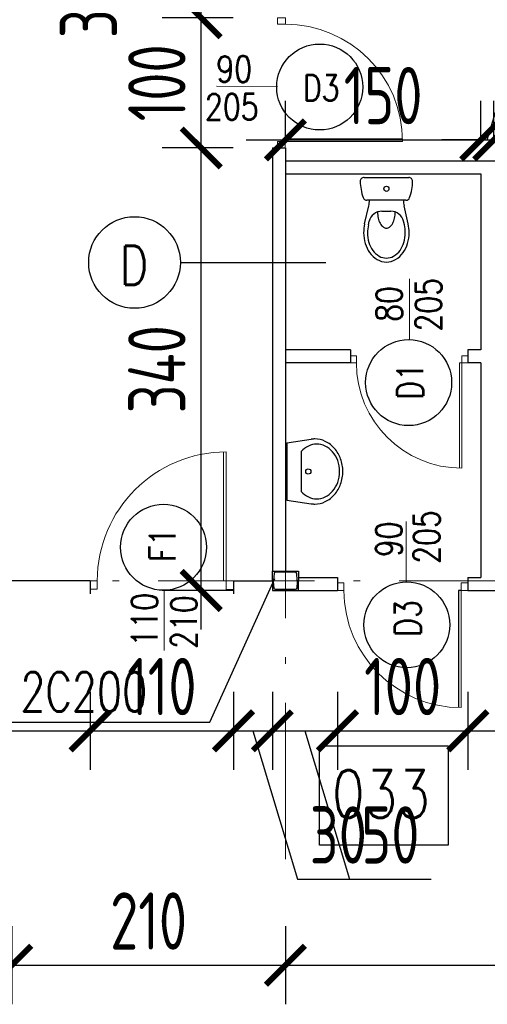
# Model space of a CAD drawing. Extents: x 153948 to 285449, y -89387 to -60195.
# Tile 57 of 108: x 254166 to 254525, y -75855 to -75099. Entities that reach past the tile are written whole.
import ezdxf
from ezdxf.enums import TextEntityAlignment as Align

# ---------------------------------------------------------------- set-up
doc = ezdxf.new("R2010")
doc.units = 0
doc.header["$LTSCALE"] = 100
doc.header["$MEASUREMENT"] = 0
doc.header["$PDMODE"] = 1
doc.linetypes.add('ACAD_ISO10W100', pattern=[18.5, 12, -3, 0.5, -3])
doc.layers.get('0').update_dxf_attribs({"linetype": 'CONTINUOUS'})
doc.layers.get('DEFPOINTS').update_dxf_attribs({"linetype": 'CONTINUOUS'})
for name, color, linetype in [('1', 2, 'CONTINUOUS'), ('A-ARM', 2, 'CONTINUOUS'), ('DRZWI', 5, 'CONTINUOUS'), ('K-STA', 2, 'CONTINUOUS'), ('OPIS-POM', 2, 'CONTINUOUS'), ('R-----OP', 2, 'CONTINUOUS'), ('SCIANY-GK', 11, 'CONTINUOUS'), ('SIATKA', 2, 'ZIGZAG'), ('TEXT', 11, 'CONTINUOUS'), ('WYMIARY', 1, 'CONTINUOUS')]:
    doc.layers.add(name, color=color, linetype=linetype)
doc.layers.add('ALUMINIUM', color=5, linetype='CONTINUOUS', lineweight=13)
doc.layers.add('OSIE', color=8, linetype='ACAD_ISO10W100', lineweight=15)
doc.styles.add('DYBY-NORMALNY-0-8-N', font='ROMANS.SHX', dxfattribs={"width": 0.8})
doc.styles.add('STYLE2', font='isocp.shx', dxfattribs={"width": 0.8})
doc.styles.add('TXT3', font='SIMPLEX.SHX', dxfattribs={"width": 0.75, "height": 40})
doc.linetypes.add('ZIGZAG', pattern='A,0.0001,-0.2,[131,ltypeshp.shx,S=0.2,R=0,X=-0.2,Y=0],-0.4,[131,ltypeshp.shx,S=0.2,R=180,X=0.2,Y=0],-0.2', length=0.8001)
doc.dimstyles.new('KRESKI_100', dxfattribs={"dimscale": 20, "dimtxt": 2.2, "dimasz": 1.5, "dimexe": 1.5, "dimexo": 1.5, "dimgap": 0.6, "dimtad": 1, "dimdec": 1, "dimrnd": 0.5, "dimdsep": 46, "dimtxsty": 'STYLE2', "dimblk1": 'ARCHTICK', "dimblk2": 'ARCHTICK', "dimsah": 1, "dimcen": 2.5, "dimdle": 1.5, "dimclrd": 10, "dimclre": 10, "dimclrt": 15, "dimadec": 0, "dimazin": 0, "dimtfac": 1, "dimtdec": 1, "dimtmove": 1, "dimatfit": 3, "dimldrblk": 'ARCHTICK', "dimfxl": 1.5, "dimfxlon": 1, "dimtolj": 1, "dimtzin": 0, "dimarcsym": 0})

# ---------------------------------------------------------------- blocks, each defined once
blk = doc.blocks.new('SC200X2')
at = {"layer": '1'}
for points in [[(-10, 7.5), (-10, 0), (-9.7, 0, 0.391021), (-9.11, 0.55), (-8.71, 5.56, -0.391021), (-7.56, 6.62), (7.56, 6.62, -0.391021), (8.71, 5.56), (9.11, 0.55, 0.391021), (9.7, 0), (10, 0), (10, 7.5)], [(-10, -7.5), (-10, 0), (-9.7, 0, -0.391021), (-9.11, -0.55), (-8.71, -5.56, 0.391021), (-7.56, -6.62), (7.56, -6.62, 0.391021), (8.71, -5.56), (9.11, -0.55, -0.391021), (9.7, 0), (10, 0), (10, -7.5)]]:
    blk.add_lwpolyline(points, format="xyb", close=True, dxfattribs=at)
blk = doc.blocks.new('IREK-B09X0507')
at = {"layer": 'A-ARM'}
for p, q in [((-16.71, 35.72), (-13.51, 21.89)), ((-13.78, 36.39), (-13.17, 33.73)), ((13.78, 36.39), (13.17, 33.73)), ((16.71, 35.72), (13.51, 21.89)), ((3.43, 25.98), (-3.43, 25.98)), ((-14.98, 17.5), (14.98, 17.5)), ((17.1, 0), (-17.1, 0))]:
    blk.add_line(p, q, dxfattribs=at)
for points in [[(17.5, 42.5, 0.072039), (16.29, 50.85, 0.083339), (12.91, 57.78, 0.106661), (7.06, 63.1, 0.132138), (0, 65, 0.132138), (-7.06, 63.1, 0.106661), (-12.91, 57.78, 0.083339), (-16.29, 50.85, 0.072039), (-17.5, 42.5, 0.05824), (-16.71, 35.72, 0.083339)], [(14.5, 42.5, 0.072039), (13.41, 49.99, 0.083339), (10.47, 56.04, 0.106661), (5.55, 60.51, 0.132138), (0, 62, 0.132138), (-5.55, 60.51, 0.106661), (-10.47, 56.04, 0.083339), (-13.41, 49.99, 0.072039), (-14.5, 42.5, 0.05824), (-13.79, 36.41, 0.05824)], [(6.84, 26.59, 0.047502), (6.29, 31.25, 0.067446), (4.85, 35.21, 0.105232), (2.35, 38.22, 0.168531), (0, 39.03, 0.168531), (-2.35, 38.22, 0.105232), (-4.85, 35.21, 0.067446), (-6.29, 31.25, 0.047502), (-6.84, 26.59, 0.053598)], [(13.79, 36.41, 0.05824), (14.5, 42.5, 0.05824)], [(16.71, 35.72, 0.05824), (17.5, 42.5, 0.072039)]]:
    blk.add_lwpolyline(points, format="xyb", dxfattribs=at)
blk.add_circle((0, 8.75), 1.96, dxfattribs=at)
for centre, radius, start, end in [((-3.43, 35.98), 10, 193.00467, 270), ((3.43, 35.98), 10, 270, 346.99533), ((16.9, 2.68), 37, 159.65826, 179.46235), ((-14.98, 14.5), 3, 90, 159.65826), ((-33, 17.39), 20, 0.32832, 13.00467), ((33, 17.39), 20, 166.99533, 179.67168), ((14.98, 14.5), 3, 20.34174, 90), ((-16.9, 2.68), 37, 0.53765, 20.34174), ((-17.1, 3), 3, 179.46235, 270), ((17.1, 3), 3, 270, 0.53765)]:
    blk.add_arc(centre, radius, start, end, dxfattribs=at)
blk = doc.blocks.new('D90')
at = {"layer": 'ALUMINIUM'}
for p, q in [((-4.5, 0), (0, 0)), ((0, 0), (0, -5.4)), ((-90.02, -0.04), (-90.02, -5.44)), ((-90.02, -0.04), (-85.52, -0.04)), ((-90.02, -5.44), (-85.52, -5.44)), ((-85.52, -5.4), (-85.52, -0.04)), ((-6.32, -5.4), (-6.32, -86.38)), ((-4.5, -5.4), (-6.32, -5.4)), ((-4.52, -5.4), (-4.52, -86.4)), ((-4.5, 0), (-4.5, -5.4)), ((-4.5, -5.4), (0, -5.4))]:
    blk.add_line(p, q, dxfattribs=at)
blk.add_arc((-4.52, -5.4), 81, 180, 270, dxfattribs=at)
blk = doc.blocks.new('D100')
at = {"layer": 'ALUMINIUM'}
for p, q in [((0, 0), (0, -6)), ((0, 0), (5, 0)), ((5, -5.96), (5, 0)), ((95.02, 0.04), (100.02, 0.04)), ((95.02, 0.04), (95.02, -5.96)), ((100.02, 0.04), (100.02, -5.96)), ((0, -6), (5, -6)), ((95.02, -5.96), (100.02, -5.96))]:
    blk.add_line(p, q, dxfattribs=at)
at = {"layer": 'ALUMINIUM', "lineweight": 9}
blk.add_line((95, -5.96), (95, -95.96), dxfattribs=at)
blk.add_arc((95, -5.96), 90, 180, 270, dxfattribs=at)
at = {"layer": 'DEFPOINTS'}
for p, q in [((93, -5.96), (93, -95.93)), ((95.02, -5.96), (93, -5.96))]:
    blk.add_line(p, q, dxfattribs=at)
blk = doc.blocks.new('IREK-B09X0204')
at = {"layer": 'A-ARM'}
for p, q in [((-22, 0), (-24.8, 18.76)), ((22, 0), (24.8, 18.76)), ((-15.26, 11), (15.26, 11)), ((-22, 0), (22, 0))]:
    blk.add_line(p, q, dxfattribs=at)
for points in [[(24.8, 18.76, 0.037015), (25, 21.5, 0.112687), (23.16, 29.56, 0.103282), (17.68, 36.7, 0.092276), (9.73, 41.32, 0.085761), (0, 43, 0.085761), (-9.73, 41.32, 0.092276), (-17.68, 36.7, 0.103282), (-23.16, 29.56, 0.112687), (-25, 21.5, 0.112687)], [(15.26, 11, 0.099658), (19.56, 16.67, 0.112687), (21, 23, 0.112687), (19.56, 29.33, 0.103282), (15.07, 35.17, 0.092276), (8.39, 39.05, 0.085761), (0, 40.5, 0.085761), (-8.39, 39.05, 0.092276), (-15.07, 35.17, 0.103282), (-19.56, 29.33, 0.112687), (-21, 23, 0.112687)], [(-21, 23, 0.112687), (-19.56, 16.67, 0.099658), (-15.26, 11, 0.092276)], [(-25, 21.5, 0.037015), (-24.8, 18.76, 0.103282)]]:
    blk.add_lwpolyline(points, format="xyb", dxfattribs=at)
blk.add_circle((0, 16.5), 2, dxfattribs=at)
blk = doc.blocks.new('D110')
at = {"layer": 'ALUMINIUM'}
for p, q in [((0, 0), (5.5, 0)), ((0, 0), (0, -6.6)), ((5.5, -6.55), (5.5, 0)), ((104.52, 0.05), (104.52, -6.55)), ((104.52, 0.05), (110.02, 0.05)), ((110.02, 0.05), (110.02, -6.55)), ((0, -6.6), (5.5, -6.6)), ((104.52, -6.55), (102.3, -6.55)), ((102.3, -6.55), (102.3, -105.53)), ((104.5, -6.55), (104.5, -105.55)), ((104.52, -6.55), (110.02, -6.55))]:
    blk.add_line(p, q, dxfattribs=at)
blk.add_arc((104.5, -6.55), 99, 180, 270, dxfattribs=at)
blk = doc.blocks.new('_ARCHTICK')
at = {"color": 0, "linetype": 'ByBlock', "const_width": 0.15}
blk.add_lwpolyline([(-0.5, -0.5), (0.5, 0.5)], dxfattribs=at)
blk = doc.blocks.new('*D156')
at = {"layer": 'DEFPOINTS', "color": 0, "ltscale": 0.1, "transparency": 16777216}
for p in [(254020.4, -75539.55), (254220.56, -75539.55), (254220.56, -75644.81)]:
    blk.add_point(p, dxfattribs=at)
at = {"layer": 'WYMIARY', "color": 10, "lineweight": -2, "ltscale": 0.1, "transparency": 16777216}
for p, q in [((254020.4, -75614.81), (254020.4, -75674.81)), ((254220.56, -75614.81), (254220.56, -75674.81)), ((253990.4, -75644.81), (254250.56, -75644.81))]:
    blk.add_line(p, q, dxfattribs=at)
at = {"layer": 'WYMIARY', "color": 10, "lineweight": -2, "ltscale": 0.1, "transparency": 16777216, "xscale": 30, "yscale": 30, "zscale": 30, "rotation": 180}
blk.add_blockref('_ARCHTICK', (254020.4, -75644.81), dxfattribs=at)
at = {"layer": 'WYMIARY', "color": 10, "lineweight": -2, "ltscale": 0.1, "transparency": 16777216, "xscale": 30, "yscale": 30, "zscale": 30}
blk.add_blockref('_ARCHTICK', (254220.56, -75644.81), dxfattribs=at)
at = {"layer": 'WYMIARY', "color": 15, "ltscale": 0.1, "transparency": 16777216, "insert": (254120.48, -75610.8), "char_height": 44, "attachment_point": 5, "style": 'STYLE2'}
blk.add_mtext('\\A1;200', dxfattribs=at)
blk = doc.blocks.new('*D157')
at = {"layer": 'DEFPOINTS', "color": 0, "ltscale": 0.1, "transparency": 16777216}
for p in [(254220.56, -75539.55), (254330.56, -75539.55), (254330.56, -75644.81)]:
    blk.add_point(p, dxfattribs=at)
at = {"layer": 'WYMIARY', "color": 10, "lineweight": -2, "ltscale": 0.1, "transparency": 16777216}
for p, q in [((254220.56, -75614.81), (254220.56, -75674.81)), ((254330.56, -75614.81), (254330.56, -75674.81)), ((254190.56, -75644.81), (254360.56, -75644.81))]:
    blk.add_line(p, q, dxfattribs=at)
at = {"layer": 'WYMIARY', "color": 10, "lineweight": -2, "ltscale": 0.1, "transparency": 16777216, "xscale": 30, "yscale": 30, "zscale": 30, "rotation": 180}
blk.add_blockref('_ARCHTICK', (254220.56, -75644.81), dxfattribs=at)
at = {"layer": 'WYMIARY', "color": 10, "lineweight": -2, "ltscale": 0.1, "transparency": 16777216, "xscale": 30, "yscale": 30, "zscale": 30}
blk.add_blockref('_ARCHTICK', (254330.56, -75644.81), dxfattribs=at)
at = {"layer": 'WYMIARY', "color": 15, "ltscale": 0.1, "transparency": 16777216, "insert": (254275.56, -75610.81), "char_height": 44, "attachment_point": 5, "style": 'STYLE2'}
blk.add_mtext('\\A1;110', dxfattribs=at)
blk = doc.blocks.new('*D158')
at = {"layer": 'DEFPOINTS', "color": 0, "ltscale": 0.1, "transparency": 16777216}
for p in [(254360.4, -75529.55), (254330.56, -75539.55), (254360.4, -75644.81)]:
    blk.add_point(p, dxfattribs=at)
at = {"layer": 'WYMIARY', "color": 10, "lineweight": -2, "ltscale": 0.1, "transparency": 16777216}
for p, q in [((254330.56, -75614.81), (254330.56, -75674.81)), ((254360.4, -75614.81), (254360.4, -75674.81)), ((254300.56, -75644.81), (254390.4, -75644.81)), ((254345.48, -75644.81), (254379.68, -75758.81)), ((254379.68, -75758.81), (254442.43, -75758.81))]:
    blk.add_line(p, q, dxfattribs=at)
at = {"layer": 'WYMIARY', "color": 10, "lineweight": -2, "ltscale": 0.1, "transparency": 16777216, "xscale": 30, "yscale": 30, "zscale": 30, "rotation": 180}
blk.add_blockref('_ARCHTICK', (254330.56, -75644.81), dxfattribs=at)
at = {"layer": 'WYMIARY', "color": 10, "lineweight": -2, "ltscale": 0.1, "transparency": 16777216, "xscale": 30, "yscale": 30, "zscale": 30}
blk.add_blockref('_ARCHTICK', (254360.4, -75644.81), dxfattribs=at)
at = {"layer": 'WYMIARY', "color": 15, "ltscale": 0.1, "transparency": 16777216, "insert": (254411.05, -75724.81), "char_height": 44, "attachment_point": 5, "style": 'STYLE2'}
blk.add_mtext('\\A1;30', dxfattribs=at)
blk = doc.blocks.new('*D159')
at = {"layer": 'DEFPOINTS', "color": 0, "ltscale": 0.1, "transparency": 16777216}
for p in [(254360.4, -75529.55), (254410.4, -75537.05), (254410.4, -75644.81)]:
    blk.add_point(p, dxfattribs=at)
at = {"layer": 'WYMIARY', "color": 10, "lineweight": -2, "ltscale": 0.1, "transparency": 16777216}
for p, q in [((254360.4, -75614.81), (254360.4, -75674.81)), ((254410.4, -75614.81), (254410.4, -75674.81)), ((254330.4, -75644.81), (254440.4, -75644.81)), ((254385.4, -75644.81), (254419.6, -75758.81)), ((254419.6, -75758.81), (254482.35, -75758.81))]:
    blk.add_line(p, q, dxfattribs=at)
at = {"layer": 'WYMIARY', "color": 10, "lineweight": -2, "ltscale": 0.1, "transparency": 16777216, "xscale": 30, "yscale": 30, "zscale": 30, "rotation": 180}
blk.add_blockref('_ARCHTICK', (254360.4, -75644.81), dxfattribs=at)
at = {"layer": 'WYMIARY', "color": 10, "lineweight": -2, "ltscale": 0.1, "transparency": 16777216, "xscale": 30, "yscale": 30, "zscale": 30}
blk.add_blockref('_ARCHTICK', (254410.4, -75644.81), dxfattribs=at)
at = {"layer": 'WYMIARY', "color": 15, "ltscale": 0.1, "transparency": 16777216, "insert": (254450.98, -75724.81), "char_height": 44, "attachment_point": 5, "style": 'STYLE2'}
blk.add_mtext('\\A1;50', dxfattribs=at)
blk = doc.blocks.new('*D160')
at = {"layer": 'DEFPOINTS', "color": 0, "ltscale": 0.1, "transparency": 16777216}
for p in [(254410.4, -75537.05), (254510.45, -75537.05), (254510.45, -75644.81)]:
    blk.add_point(p, dxfattribs=at)
at = {"layer": 'WYMIARY', "color": 10, "lineweight": -2, "ltscale": 0.1, "transparency": 16777216}
for p, q in [((254410.4, -75614.81), (254410.4, -75674.81)), ((254510.45, -75614.81), (254510.45, -75674.81)), ((254380.4, -75644.81), (254540.45, -75644.81))]:
    blk.add_line(p, q, dxfattribs=at)
at = {"layer": 'WYMIARY', "color": 10, "lineweight": -2, "ltscale": 0.1, "transparency": 16777216, "xscale": 30, "yscale": 30, "zscale": 30, "rotation": 180}
blk.add_blockref('_ARCHTICK', (254410.4, -75644.81), dxfattribs=at)
at = {"layer": 'WYMIARY', "color": 10, "lineweight": -2, "ltscale": 0.1, "transparency": 16777216, "xscale": 30, "yscale": 30, "zscale": 30}
blk.add_blockref('_ARCHTICK', (254510.45, -75644.81), dxfattribs=at)
at = {"layer": 'WYMIARY', "color": 15, "ltscale": 0.1, "transparency": 16777216, "insert": (254460.43, -75610.81), "char_height": 44, "attachment_point": 5, "style": 'STYLE2'}
blk.add_mtext('\\A1;100', dxfattribs=at)
blk = doc.blocks.new('*D161')
at = {"layer": 'DEFPOINTS', "color": 0, "ltscale": 0.1, "transparency": 16777216}
for p in [(254510.45, -75537.05), (254570.4, -75537.05), (254570.4, -75644.81)]:
    blk.add_point(p, dxfattribs=at)
at = {"layer": 'WYMIARY', "color": 10, "lineweight": -2, "ltscale": 0.1, "transparency": 16777216}
for p, q in [((254510.45, -75614.81), (254510.45, -75674.81)), ((254570.4, -75614.81), (254570.4, -75674.81)), ((254480.45, -75644.81), (254600.4, -75644.81)), ((254540.43, -75644.81), (254574.63, -75758.81)), ((254574.63, -75758.81), (254639.48, -75758.81))]:
    blk.add_line(p, q, dxfattribs=at)
at = {"layer": 'WYMIARY', "color": 10, "lineweight": -2, "ltscale": 0.1, "transparency": 16777216, "xscale": 30, "yscale": 30, "zscale": 30, "rotation": 180}
blk.add_blockref('_ARCHTICK', (254510.45, -75644.81), dxfattribs=at)
at = {"layer": 'WYMIARY', "color": 10, "lineweight": -2, "ltscale": 0.1, "transparency": 16777216, "xscale": 30, "yscale": 30, "zscale": 30}
blk.add_blockref('_ARCHTICK', (254570.4, -75644.81), dxfattribs=at)
at = {"layer": 'WYMIARY', "color": 15, "ltscale": 0.1, "transparency": 16777216, "insert": (254607.05, -75724.81), "char_height": 44, "attachment_point": 5, "style": 'STYLE2'}
blk.add_mtext('\\A1;60', dxfattribs=at)
blk = doc.blocks.new('*D170')
at = {"layer": 'DEFPOINTS', "color": 0, "ltscale": 0.1, "transparency": 16777216}
for p in [(254520.4, -75190.81), (254370.4, -75217.05), (254520.4, -75217.05)]:
    blk.add_point(p, dxfattribs=at)
at = {"layer": 'WYMIARY', "color": 10, "lineweight": -2, "ltscale": 0.1, "transparency": 16777216}
for p, q in [((254370.4, -75190.81), (254370.4, -75160.81)), ((254520.4, -75190.81), (254520.4, -75160.81)), ((254340.4, -75190.81), (254550.4, -75190.81))]:
    blk.add_line(p, q, dxfattribs=at)
at = {"layer": 'WYMIARY', "color": 10, "lineweight": -2, "ltscale": 0.1, "transparency": 16777216, "xscale": 30, "yscale": 30, "zscale": 30, "rotation": 180}
blk.add_blockref('_ARCHTICK', (254370.4, -75190.81), dxfattribs=at)
at = {"layer": 'WYMIARY', "color": 10, "lineweight": -2, "ltscale": 0.1, "transparency": 16777216, "xscale": 30, "yscale": 30, "zscale": 30}
blk.add_blockref('_ARCHTICK', (254520.4, -75190.81), dxfattribs=at)
at = {"layer": 'WYMIARY', "color": 15, "ltscale": 0.1, "transparency": 16777216, "insert": (254445.4, -75156.81), "char_height": 44, "attachment_point": 5, "style": 'STYLE2'}
blk.add_mtext('\\A1;150', dxfattribs=at)
blk = doc.blocks.new('*D171')
at = {"layer": 'DEFPOINTS', "color": 0, "ltscale": 0.1, "transparency": 16777216}
for p in [(254530.4, -75190.81), (254520.4, -75217.05), (254530.4, -75217.05)]:
    blk.add_point(p, dxfattribs=at)
at = {"layer": 'WYMIARY', "color": 10, "lineweight": -2, "ltscale": 0.1, "transparency": 16777216}
for p, q in [((254525.4, -75190.81), (254546.4, -75120.81)), ((254546.4, -75120.81), (254602.11, -75120.81)), ((254520.4, -75190.81), (254520.4, -75160.81)), ((254530.4, -75190.81), (254530.4, -75160.81)), ((254520.4, -75190.81), (254490.4, -75190.81)), ((254520.4, -75190.81), (254530.4, -75190.81)), ((254520.4, -75190.81), (254530.4, -75190.81)), ((254530.4, -75190.81), (254560.4, -75190.81))]:
    blk.add_line(p, q, dxfattribs=at)
at = {"layer": 'WYMIARY', "color": 10, "lineweight": -2, "ltscale": 0.1, "transparency": 16777216, "xscale": 30, "yscale": 30, "zscale": 30}
blk.add_blockref('_ARCHTICK', (254520.4, -75190.81), dxfattribs=at)
at = {"layer": 'WYMIARY', "color": 10, "lineweight": -2, "ltscale": 0.1, "transparency": 16777216, "xscale": 30, "yscale": 30, "zscale": 30, "rotation": 180}
blk.add_blockref('_ARCHTICK', (254530.4, -75190.81), dxfattribs=at)
at = {"layer": 'WYMIARY', "color": 15, "ltscale": 0.1, "transparency": 16777216, "insert": (254574.26, -75086.81), "char_height": 44, "attachment_point": 5, "style": 'STYLE2'}
blk.add_mtext('\\A1;10', dxfattribs=at)
blk = doc.blocks.new('*D172')
at = {"layer": 'DEFPOINTS', "color": 0, "ltscale": 0.1, "transparency": 16777216}
for p in [(254680.4, -75190.81), (254530.4, -75217.05), (254680.4, -75217.05)]:
    blk.add_point(p, dxfattribs=at)
at = {"layer": 'WYMIARY', "color": 10, "lineweight": -2, "ltscale": 0.1, "transparency": 16777216}
for p, q in [((254530.4, -75190.81), (254530.4, -75160.81)), ((254680.4, -75190.81), (254680.4, -75160.81)), ((254500.4, -75190.81), (254710.4, -75190.81))]:
    blk.add_line(p, q, dxfattribs=at)
at = {"layer": 'WYMIARY', "color": 10, "lineweight": -2, "ltscale": 0.1, "transparency": 16777216, "xscale": 30, "yscale": 30, "zscale": 30, "rotation": 180}
blk.add_blockref('_ARCHTICK', (254530.4, -75190.81), dxfattribs=at)
at = {"layer": 'WYMIARY', "color": 10, "lineweight": -2, "ltscale": 0.1, "transparency": 16777216, "xscale": 30, "yscale": 30, "zscale": 30}
blk.add_blockref('_ARCHTICK', (254680.4, -75190.81), dxfattribs=at)
at = {"layer": 'WYMIARY', "color": 15, "ltscale": 0.1, "transparency": 16777216, "insert": (254605.4, -75156.81), "char_height": 44, "attachment_point": 5, "style": 'STYLE2'}
blk.add_mtext('\\A1;150', dxfattribs=at)
blk = doc.blocks.new('*D175')
at = {"layer": 'DEFPOINTS', "color": 0, "ltscale": 0.1, "transparency": 16777216}
for p in [(254305.75, -75197.05), (254360.4, -75197.05), (254360.4, -75537.05)]:
    blk.add_point(p, dxfattribs=at)
at = {"layer": 'WYMIARY', "color": 10, "lineweight": -2, "ltscale": 0.1, "transparency": 16777216}
for p, q in [((254305.75, -75567.05), (254305.75, -75167.05)), ((254330.4, -75197.05), (254275.75, -75197.05)), ((254330.4, -75537.05), (254275.75, -75537.05))]:
    blk.add_line(p, q, dxfattribs=at)
at = {"layer": 'WYMIARY', "color": 10, "lineweight": -2, "ltscale": 0.1, "transparency": 16777216, "xscale": 30, "yscale": 30, "zscale": 30}
for p, rotation in [((254305.75, -75197.05), 90), ((254305.75, -75537.05), 270)]:
    blk.add_blockref('_ARCHTICK', p, dxfattribs=dict(at, rotation=rotation))
at = {"layer": 'WYMIARY', "color": 15, "ltscale": 0.1, "transparency": 16777216, "insert": (254271.75, -75367.05), "char_height": 44, "attachment_point": 5, "rotation": 90, "style": 'STYLE2'}
blk.add_mtext('\\A1;340', dxfattribs=at)
blk = doc.blocks.new('*D176')
at = {"layer": 'DEFPOINTS', "color": 0, "ltscale": 0.1, "transparency": 16777216}
for p in [(254305.75, -75097), (254360.4, -75097), (254360.4, -75197.05)]:
    blk.add_point(p, dxfattribs=at)
at = {"layer": 'WYMIARY', "color": 10, "lineweight": -2, "ltscale": 0.1, "transparency": 16777216}
for p, q in [((254305.75, -75227.05), (254305.75, -75067)), ((254330.4, -75097), (254275.75, -75097)), ((254330.4, -75197.05), (254275.75, -75197.05))]:
    blk.add_line(p, q, dxfattribs=at)
at = {"layer": 'WYMIARY', "color": 10, "lineweight": -2, "ltscale": 0.1, "transparency": 16777216, "xscale": 30, "yscale": 30, "zscale": 30}
for p, rotation in [((254305.75, -75097), 90), ((254305.75, -75197.05), 270)]:
    blk.add_blockref('_ARCHTICK', p, dxfattribs=dict(at, rotation=rotation))
at = {"layer": 'WYMIARY', "color": 15, "ltscale": 0.1, "transparency": 16777216, "insert": (254271.75, -75147.02), "char_height": 44, "attachment_point": 5, "rotation": 90, "style": 'STYLE2'}
blk.add_mtext('\\A1;100', dxfattribs=at)
blk = doc.blocks.new('*D177')
at = {"layer": 'DEFPOINTS', "color": 0, "ltscale": 0.1, "transparency": 16777216}
for p in [(254305.75, -75067.05), (254360.4, -75067.05), (254360.4, -75097)]:
    blk.add_point(p, dxfattribs=at)
at = {"layer": 'WYMIARY', "color": 10, "lineweight": -2, "ltscale": 0.1, "transparency": 16777216}
for p, q in [((254305.75, -75127), (254305.75, -75037.05)), ((254330.4, -75067.05), (254275.75, -75067.05)), ((254330.4, -75097), (254275.75, -75097))]:
    blk.add_line(p, q, dxfattribs=at)
at = {"layer": 'WYMIARY', "color": 10, "lineweight": -2, "ltscale": 0.1, "transparency": 16777216, "xscale": 30, "yscale": 30, "zscale": 30}
for p, rotation in [((254305.75, -75067.05), 90), ((254305.75, -75097), 270)]:
    blk.add_blockref('_ARCHTICK', p, dxfattribs=dict(at, rotation=rotation))
at = {"layer": 'WYMIARY', "color": 15, "ltscale": 0.1, "transparency": 16777216, "insert": (254219.25, -75090.67), "char_height": 44, "attachment_point": 5, "rotation": 90, "style": 'STYLE2'}
blk.add_mtext('\\A1;30', dxfattribs=at)
blk = doc.blocks.new('*D392')
at = {"layer": 'DEFPOINTS', "color": 0, "ltscale": 0.1, "transparency": 16777216}
for p in [(254160.4, -75700.1), (254370.4, -75743.35), (254370.4, -75824.91)]:
    blk.add_point(p, dxfattribs=at)
at = {"layer": 'WYMIARY', "color": 10, "lineweight": -2, "ltscale": 0.1, "transparency": 16777216}
for p, q in [((254160.4, -75794.91), (254160.4, -75854.91)), ((254370.4, -75794.91), (254370.4, -75854.91)), ((254130.4, -75824.91), (254400.4, -75824.91))]:
    blk.add_line(p, q, dxfattribs=at)
at = {"layer": 'WYMIARY', "color": 10, "lineweight": -2, "ltscale": 0.1, "transparency": 16777216, "xscale": 30, "yscale": 30, "zscale": 30, "rotation": 180}
blk.add_blockref('_ARCHTICK', (254160.4, -75824.91), dxfattribs=at)
at = {"layer": 'WYMIARY', "color": 10, "lineweight": -2, "ltscale": 0.1, "transparency": 16777216, "xscale": 30, "yscale": 30, "zscale": 30}
blk.add_blockref('_ARCHTICK', (254370.4, -75824.91), dxfattribs=at)
at = {"layer": 'WYMIARY', "color": 15, "ltscale": 0.1, "transparency": 16777216, "insert": (254265.4, -75790.9), "char_height": 44, "attachment_point": 5, "style": 'STYLE2'}
blk.add_mtext('\\A1;210', dxfattribs=at)
blk = doc.blocks.new('*D393')
at = {"layer": 'DEFPOINTS', "color": 0, "ltscale": 0.1, "transparency": 16777216}
for p in [(254370.4, -75743.35), (255220.4, -75743.35), (255220.4, -75824.91)]:
    blk.add_point(p, dxfattribs=at)
at = {"layer": 'WYMIARY', "color": 10, "lineweight": -2, "ltscale": 0.1, "transparency": 16777216}
for p, q in [((254370.4, -75794.91), (254370.4, -75854.91)), ((255220.4, -75794.91), (255220.4, -75854.91)), ((254340.4, -75824.91), (255250.4, -75824.91))]:
    blk.add_line(p, q, dxfattribs=at)
at = {"layer": 'WYMIARY', "color": 10, "lineweight": -2, "ltscale": 0.1, "transparency": 16777216, "xscale": 30, "yscale": 30, "zscale": 30, "rotation": 180}
blk.add_blockref('_ARCHTICK', (254370.4, -75824.91), dxfattribs=at)
at = {"layer": 'WYMIARY', "color": 10, "lineweight": -2, "ltscale": 0.1, "transparency": 16777216, "xscale": 30, "yscale": 30, "zscale": 30}
blk.add_blockref('_ARCHTICK', (255220.4, -75824.91), dxfattribs=at)
at = {"layer": 'WYMIARY', "color": 15, "ltscale": 0.1, "transparency": 16777216, "insert": (254795.4, -75790.91), "char_height": 44, "attachment_point": 5, "style": 'STYLE2'}
blk.add_mtext('\\A1;850', dxfattribs=at)

msp = doc.modelspace()

# ---------------------------------------------------------------- linework, layer by layer
at = {"layer": 'OPIS-POM'}
msp.add_lwpolyline([(254396.64, -75656.46), (254495.31, -75656.46), (254495.31, -75732.78), (254396.64, -75732.78)], close=True, dxfattribs=at)
at = {"layer": 'OSIE', "ltscale": 0.1}
for p, q in [((254370.4, -75743.35), (254370.4, -75362.05)), ((252422.8, -75529.55), (255611.88, -75529.55))]:
    msp.add_line(p, q, dxfattribs=at)
at = {"layer": 'R-----OP'}
msp.add_line((254401.52, -75285.41), (254289.78, -75285.41), dxfattribs=at)
at = {"layer": 'R-----OP', "lineweight": 13}
for points in [[(254364.32, -75149.75), (254317.47, -75149.7)], [(254465.81, -75344.32), (254465.81, -75297.47)], [(254463.15, -75530.96), (254463.11, -75484.11)], [(254277.31, -75536.23), (254277.31, -75583.08)]]:
    msp.add_lwpolyline(points, dxfattribs=at)
at = {"layer": 'R-----OP'}
for centre, radius in [((254396.75, -75150.23), 33), ((254254.6, -75285.02), 35.19), ((254465.02, -75377.31), 33), ((254276.83, -75503.8), 33), ((254463.63, -75563.4), 33)]:
    msp.add_circle(centre, radius, dxfattribs=at)
at = {"layer": 'SCIANY-GK', "ltscale": 0.1}
for p, q in [((254360.4, -75197.05), (254370.4, -75197.05)), ((254360.4, -75197.05), (254360.4, -75522.05)), ((254370.4, -75197.05), (254370.4, -75522.05)), ((254370.4, -75207.05), (254950.4, -75207.05)), ((254370.4, -75217.05), (254520.4, -75217.05)), ((254520.4, -75217.05), (254520.4, -75352.05)), ((254420.38, -75352.08), (254370.4, -75352.05)), ((254420.38, -75352.08), (254420.36, -75362.13)), ((254420.38, -75352.08), (254420.38, -75362.08)), ((254510.4, -75352.05), (254510.4, -75362.05)), ((254520.4, -75352.05), (254510.4, -75352.05)), ((254420.38, -75362.08), (254370.4, -75362.05)), ((254520.4, -75362.05), (254510.4, -75362.05)), ((254520.4, -75362.05), (254520.4, -75527.05)), ((254380.4, -75527.05), (254410.4, -75527.05)), ((254410.4, -75527.05), (254410.4, -75537.05)), ((254510.45, -75527.05), (254520.4, -75527.05)), ((254510.45, -75527.05), (254510.45, -75537.05)), ((254380.4, -75537.05), (254410.4, -75537.05)), ((254510.45, -75537.05), (254570.4, -75537.05))]:
    msp.add_line(p, q, dxfattribs=at)
at = {"layer": 'SIATKA', "ltscale": 0.2}
for p, q in [((254220.53, -75529.55), (254020.4, -75529.55)), ((254330.56, -75529.55), (254360.4, -75529.55))]:
    msp.add_line(p, q, dxfattribs=at)
at = {"layer": 'SIATKA', "linetype": 'Continuous', "ltscale": 0.1}
for p, q in [((254220.56, -75529.55), (254220.56, -75539.55)), ((254330.56, -75529.55), (254330.56, -75539.55))]:
    msp.add_line(p, q, dxfattribs=at)
at = {"layer": 'TEXT'}
for p, q in [((254312.44, -75638.16), (254362.32, -75527.86)), ((254158.62, -75638.16), (254312.44, -75638.16))]:
    msp.add_line(p, q, dxfattribs=at)

# ---------------------------------------------------------------- block references
at = {"layer": 'A-ARM'}
for name, p, rotation in [('IREK-B09X0507', (254447.96, -75219.67), 180), ('IREK-B09X0204', (254371.5, -75445.59), 270)]:
    msp.add_blockref(name, p, dxfattribs=dict(at, rotation=rotation))
at = {"layer": 'ALUMINIUM', "ltscale": 0.1}
msp.add_blockref('D90', (254510.4, -75356.65), dxfattribs=at)
at = {"layer": 'DRZWI', "ltscale": 0.12, "xscale": -1, "rotation": 90}
msp.add_blockref('D100', (254364.4, -75097), dxfattribs=at)
at = {"layer": 'DRZWI', "ltscale": 0.12}
msp.add_blockref('D100', (254410.4, -75531.05), dxfattribs=at)
at = {"layer": 'K-STA', "ltscale": 0.5, "rotation": 180}
msp.add_blockref('SC200X2', (254370.4, -75529.55), dxfattribs=at)
at = {"layer": 'SIATKA', "linetype": 'Continuous', "ltscale": 0.1, "xscale": -1, "rotation": 180}
msp.add_blockref('D110', (254220.53, -75536.1), dxfattribs=at)

# ---------------------------------------------------------------- texts
at = {"layer": 'OPIS-POM', "style": 'DYBY-NORMALNY-0-8-N', "width": 0.8}
msp.add_text('033', height=36.562, dxfattribs=at).set_placement((254443.85, -75693.28), align=Align.MIDDLE)
at = {"layer": 'R-----OP', "color": 2, "style": 'DYBY-NORMALNY-0-8-N', "width": 0.8}
for s, p in [('90', (254331.09, -75136.46)), ('205', (254329.26, -75165.45))]:
    msp.add_text(s, height=20, dxfattribs=at).set_placement(p, align=Align.MIDDLE)
msp.add_text('D3', height=20, dxfattribs=at).set_placement((254397.88, -75150.89), align=Align.MIDDLE_CENTER)
at = {"layer": 'R-----OP', "style": 'DYBY-NORMALNY-0-8-N', "width": 0.8}
msp.add_text('D', height=30, dxfattribs=at).set_placement((254254.2, -75287.13), align=Align.MIDDLE)
at = {"layer": 'R-----OP', "color": 2, "style": 'DYBY-NORMALNY-0-8-N', "width": 0.8}
for s, p in [('205', (254490.19, -75338.07)), ('80', (254460.09, -75330.62))]:
    msp.add_text(s, height=20, rotation=90, dxfattribs=at).set_placement(p)
for s, p in [('D1', (254466.21, -75376.24)), ('F1', (254276.16, -75501.91)), ('D3', (254464.3, -75558.42))]:
    msp.add_text(s, height=20, rotation=90, dxfattribs=at).set_placement(p, align=Align.MIDDLE_CENTER)
for s, p in [('205', (254478.85, -75495.9)), ('90', (254449.86, -75497.73)), ('110', (254262.31, -75559.46)), ('210', (254292.53, -75561.29))]:
    msp.add_text(s, height=20, rotation=90, dxfattribs=at).set_placement(p, align=Align.MIDDLE)
at = {"layer": 'TEXT', "style": 'TXT3', "width": 0.75}
msp.add_text('2C200', height=30, dxfattribs=at).set_placement((254166.92, -75629.87))

# ---------------------------------------------------------------- dimensions: what is measured, and where the dimension line sits
at = {"layer": 'WYMIARY', "ltscale": 0.1}
dim = msp.add_linear_dim(base=(254305.7486, -75067.0458), p1=(254360.4035, -75097.0009), p2=(254360.4035, -75067.0458), angle=90, dimstyle='KRESKI_100', dxfattribs=at)
dim.commit()
dim.dimension.update_dxf_attribs({"geometry": '*D177', "text_midpoint": (254253.2486, -75090.6689), "dimtype": 160})
for base, p1, p2, picture, middle in [((254530.4, -75190.81), (254520.4, -75217.05), (254530.4, -75217.05), '*D171', (254558.4, -75086.81)), ((254520.4, -75190.81), (254370.4, -75217.05), (254520.4, -75217.05), '*D170', (254445.4, -75156.81)), ((254680.4, -75190.81), (254530.4, -75217.05), (254680.4, -75217.05), '*D172', (254605.4, -75156.81)), ((254360.4, -75644.81), (254330.56, -75539.55), (254360.4, -75529.55), '*D158', (254391.68, -75724.81)), ((254410.4, -75644.81), (254360.4, -75529.55), (254410.4, -75537.05), '*D159', (254431.6, -75724.81)), ((254220.56, -75644.81), (254020.4, -75539.55), (254220.56, -75539.55), '*D156', (254120.48, -75610.8)), ((254330.56, -75644.81), (254220.56, -75539.55), (254330.56, -75539.55), '*D157', (254275.56, -75610.81)), ((254510.4484, -75644.8093), (254410.4035, -75537.0458), (254510.4484, -75537.0458), '*D160', (254460.426, -75610.8093)), ((254570.4035, -75644.8093), (254510.4484, -75537.0458), (254570.4035, -75537.0458), '*D161', (254586.626, -75724.8093)), ((254370.4, -75824.91), (254160.4, -75700.1), (254370.4, -75743.35), '*D392', (254265.4, -75790.9)), ((255220.4, -75824.91), (254370.4, -75743.35), (255220.4, -75743.35), '*D393', (254795.4, -75790.91))]:
    dim = msp.add_linear_dim(base=base, p1=p1, p2=p2, dimstyle='KRESKI_100', dxfattribs=at)
    dim.commit()
    dim.dimension.update_dxf_attribs({"geometry": picture, "text_midpoint": middle})
for base, p1, p2, picture, middle in [((254305.7486, -75097.0009), (254360.4035, -75197.0458), (254360.4035, -75097.0009), '*D176', (254271.7486, -75147.0233)), ((254305.75, -75197.05), (254360.4, -75537.05), (254360.4, -75197.05), '*D175', (254271.75, -75367.05))]:
    dim = msp.add_linear_dim(base=base, p1=p1, p2=p2, angle=90, dimstyle='KRESKI_100', dxfattribs=at)
    dim.commit()
    dim.dimension.update_dxf_attribs({"geometry": picture, "text_midpoint": middle})

doc.saveas('drawing.dxf')
